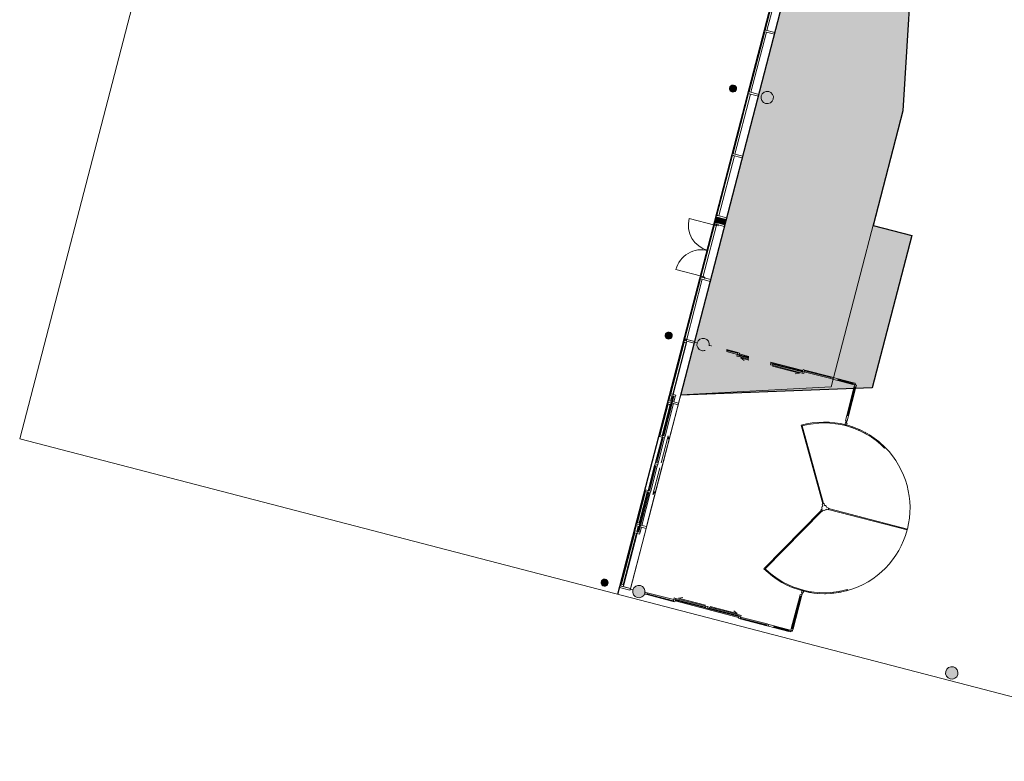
# Model space of a CAD drawing. Header units: millimetres. Extents: x 1487155 to 1697087, y 2364492 to 2519428.
# Tile 2 of 9: x 1625352 to 1653139, y 2464440 to 2485359. Entities that reach past the tile are written whole.
import ezdxf

# ---------------------------------------------------------------- set-up
doc = ezdxf.new("R2010")
doc.units = ezdxf.units.MM
doc.layers.add('271_Fast inventar', color=7, linetype='Continuous', lineweight=0, true_color=0x000000)
doc.layers.add('A200-14_kiosk', color=7, linetype='Continuous', lineweight=5, true_color=0xc7d6ef)
doc.layers.add('_grå hatch fotavtrykk', color=7, linetype='Continuous')
doc.layers.add('A862-N-RLin', color=1, linetype='Continuous')
for name, color, linetype, lineweight in [('A2', 6, 'Continuous', 5), ('A2-D', 1, 'Continuous', 5), ('A2-DOR', 1, 'Continuous', 5), ('A222', 6, 'Continuous', 5), ('A2312', 1, 'Continuous', 5), ('A254', 6, 'Continuous', 5), ('A852-TYNN', 7, 'Continuous', 5), ('A862', 4, 'Continuous', 15)]:
    doc.layers.add(name, color=color, linetype=linetype, lineweight=lineweight)

# ---------------------------------------------------------------- blocks, each defined once
blk = doc.blocks.new('System Panel - Glassfelt 10mm-2979525-zv001-h01-a-200-1-0001')
at = {"layer": 'A2312', "lineweight": 13}
for p, q in [((470, 5), (-470, 5)), ((-470, 5), (-470, -5)), ((470, -5), (470, 5)), ((-470, -5), (470, -5))]:
    blk.add_line(p, q, dxfattribs=at)
blk = doc.blocks.new('Rectangular Mullion - ENZV_50x50mm uten offset-2979526-zv001-h01-a-200-1-0001')
at = {"layer": 'A2312', "lineweight": 15}
for p, q in [((0, 25), (-50, 25)), ((-50, 25), (-50, -25)), ((0, -25), (0, 25)), ((-50, -25), (0, -25))]:
    blk.add_line(p, q, dxfattribs=at)
blk = doc.blocks.new('Rectangular Mullion - ENZV_50x50mm uten offset-2979528-zv001-h01-a-200-1-0001')
at = {"layer": 'A2312', "lineweight": 15}
for p, q in [((-50, 25), (0, 25)), ((-50, -25), (-50, 25)), ((0, 25), (0, -25)), ((0, -25), (-50, -25))]:
    blk.add_line(p, q, dxfattribs=at)
blk = doc.blocks.new('Systemveggdør Skyvedør Dobbel med Glassfelt _parametrisk offset_ - Aluminiumglassfelt Innendørs-2979529-zv001-h01-a-200-1-0001')
at = {"layer": 'A2-D'}
for p, q in [((-1800, -25), (-1800, 25)), ((-1800, 25), (-1750, 25)), ((-1750, 25), (-1750, -25)), ((-975, 25), (-1750, 25)), ((-975, 25), (-975, 75)), ((-975, 75), (-925, 75)), ((-925, 25), (-975, 25)), ((-975, -25), (-975, 25)), ((-975, 25), (-925, 25)), ((-925, 75), (-925, 25)), ((-50, 75), (-925, 75)), ((-925, 35), (-925, 45)), ((-925, 45), (-50, 45)), ((-50, 35), (-925, 35)), ((-925, 25), (-50, 25)), ((-925, 25), (-925, -25)), ((-50, 25), (-50, 75)), ((-50, 75), (0, 75)), ((-50, 45), (-50, 35)), ((0, 25), (-50, 25)), ((0, 75), (0, 25)), ((0, 25), (0, 75)), ((0, 75), (50, 75)), ((50, 25), (0, 25)), ((50, 75), (50, 25)), ((925, 75), (50, 75)), ((50, 35), (50, 45)), ((50, 45), (925, 45)), ((925, 35), (50, 35)), ((50, 25), (925, 25)), ((925, 25), (925, 75)), ((925, 75), (975, 75)), ((925, 45), (925, 35)), ((975, 25), (925, 25)), ((925, -25), (925, 25)), ((925, 25), (975, 25)), ((975, 75), (975, 25)), ((975, 25), (975, -25)), ((1750, 25), (975, 25)), ((1750, -25), (1750, 25)), ((1750, 25), (1800, 25)), ((1800, 25), (1800, -25)), ((-1750, -25), (-1800, -25)), ((-1750, -15), (-1750, -5)), ((-1750, -5), (-975, -5)), ((-975, -15), (-1750, -15)), ((-1750, -25), (-975, -25)), ((-975, -5), (-975, -15)), ((-925, -25), (-975, -25)), ((975, -25), (925, -25)), ((975, -15), (975, -5)), ((975, -5), (1750, -5)), ((1750, -15), (975, -15)), ((975, -25), (1750, -25)), ((1750, -5), (1750, -15)), ((1800, -25), (1750, -25))]:
    blk.add_line(p, q, dxfattribs=at)
at = {"layer": 'A2-DOR'}
for p, q in [((-854, 97), (-745, 148)), ((-71, 97), (-854, 97)), ((71, 97), (854, 97)), ((854, 97), (745, 148))]:
    blk.add_line(p, q, dxfattribs=at)
blk = doc.blocks.new('Rectangular Mullion - ENZV_50x50mm uten offset-2979530-zv001-h01-a-200-1-0001')
at = {"layer": 'A2312', "lineweight": 15}
for p, q in [((-50, 25), (0, 25)), ((-50, -25), (-50, 25)), ((0, 25), (0, -25)), ((0, -25), (-50, -25))]:
    blk.add_line(p, q, dxfattribs=at)
blk = doc.blocks.new('System Panel - Glassfelt 10mm-2979531-zv001-h01-a-200-1-0001')
at = {"layer": 'A2312', "lineweight": 13}
for p, q in [((222, 5), (-222, 5)), ((-222, 5), (-222, -5)), ((222, -5), (222, 5)), ((-222, -5), (222, -5))]:
    blk.add_line(p, q, dxfattribs=at)
blk = doc.blocks.new('Rectangular Mullion - ENZV_50x50mm uten offset-2979536-zv001-h01-a-200-1-0001')
at = {"layer": 'A2312'}
for p, q in [((1647053, 2468103), (1646624, 2468215)), ((1647065, 2468152), (1646636, 2468263))]:
    blk.add_line(p, q, dxfattribs=at)
blk = doc.blocks.new('Rectangular Mullion - ENZV_50x50mm uten offset-2979538-zv001-h01-a-200-1-0001')
at = {"layer": 'A2312'}
for p, q in [((1647363, 2469097), (1647126, 2468187)), ((1647411, 2469085), (1647175, 2468175))]:
    blk.add_line(p, q, dxfattribs=at)
blk = doc.blocks.new('System Panel - Glassfelt 10mm-2979539-zv001-h01-a-200-1-0001')
at = {"layer": 'A2312', "lineweight": 13}
for p, q in [((420, 5), (-420, 5)), ((-420, 5), (-420, -5)), ((420, -5), (420, 5)), ((-420, -5), (420, -5))]:
    blk.add_line(p, q, dxfattribs=at)
blk = doc.blocks.new('Rectangular Mullion - ENZV_50x50mm uten offset-2979540-zv001-h01-a-200-1-0001')
at = {"layer": 'A2312', "lineweight": 15}
for p, q in [((0, 25), (-50, 25)), ((-50, 25), (-50, -25)), ((0, -25), (0, 25)), ((-50, -25), (0, -25))]:
    blk.add_line(p, q, dxfattribs=at)
blk = doc.blocks.new('Rectangular Mullion - FAST FELT 150MM-2979542-zv001-h01-a-200-1-0001')
at = {"layer": 'A2312', "lineweight": 15}
for p, q in [((-150, 25), (0, 25)), ((-150, -25), (-150, 25)), ((0, 25), (0, -25)), ((0, -25), (-150, -25))]:
    blk.add_line(p, q, dxfattribs=at)
blk = doc.blocks.new('Systemveggdør Skyvedør Dobbel med Glassfelt _parametrisk offset_ - Aluminiumglassfelt Innendørs-2979543-zv001-h01-a-200-1-0001')
at = {"layer": 'A2-D'}
for p, q in [((-1750, 25), (-1800, 25)), ((-1800, 25), (-1800, 6)), ((-1750, 22), (-1750, 25)), ((-1750, 25), (-1741, 25)), ((-1311, 25), (-975, 25)), ((-975, 15), (-1308, 15)), ((-1305, 5), (-975, 5)), ((-925, 25), (-975, 25)), ((-975, 25), (-975, -25)), ((-975, 5), (-975, 15)), ((-925, -25), (-925, 25)), ((975, 25), (925, 25)), ((925, 25), (925, -25)), ((975, -25), (975, 25)), ((975, 25), (1750, 25)), ((1750, 15), (975, 15)), ((975, 15), (975, 5)), ((975, 5), (1750, 5)), ((1800, 25), (1750, 25)), ((1750, 25), (1750, -25)), ((1750, 5), (1750, 15)), ((1800, -25), (1800, 25)), ((-975, -25), (-1295, -25)), ((-925, -25), (-975, -25)), ((-975, -25), (-975, -75)), ((-975, -25), (-925, -25)), ((-975, -75), (-925, -75)), ((-925, -75), (-925, -25)), ((-925, -25), (-642, -25)), ((-639, -35), (-925, -35)), ((-925, -35), (-925, -45)), ((-925, -45), (-636, -45)), ((-626, -75), (-925, -75)), ((0, -25), (-12, -25)), ((0, -63), (0, -25)), ((50, -25), (0, -25)), ((0, -25), (0, -63)), ((4, -75), (50, -75)), ((50, -75), (50, -25)), ((50, -25), (925, -25)), ((925, -35), (50, -35)), ((50, -35), (50, -45)), ((50, -45), (925, -45)), ((925, -75), (50, -75)), ((975, -25), (925, -25)), ((925, -25), (925, -75)), ((925, -25), (975, -25)), ((925, -45), (925, -35)), ((925, -75), (975, -75)), ((975, -75), (975, -25)), ((1750, -25), (975, -25)), ((1750, -25), (1800, -25))]:
    blk.add_line(p, q, dxfattribs=at)
at = {"layer": 'A2-DOR'}
for p, q in [((-854, -97), (-745, -148)), ((-619, -97), (-854, -97)), ((71, -97), (854, -97)), ((854, -97), (745, -148))]:
    blk.add_line(p, q, dxfattribs=at)
blk = doc.blocks.new('Rectangular Mullion - ENZV_50x50mm uten offset-2979544-zv001-h01-a-200-1-0001')
at = {"layer": 'A2312', "lineweight": 15}
for p, q in [((-50, 25), (0, 25)), ((-50, -25), (-50, 25)), ((0, 25), (0, -20)), ((0, -25), (-50, -25))]:
    blk.add_line(p, q, dxfattribs=at)
blk = doc.blocks.new('System Panel - Glassfelt 10mm-2979545-zv001-h01-a-200-1-0001')
at = {"layer": 'A2312', "lineweight": 13}
for p, q in [((222, 5), (-222, 5)), ((-222, 5), (-222, -5)), ((222, -5), (222, 5)), ((-222, -5), (222, -5))]:
    blk.add_line(p, q, dxfattribs=at)
blk = doc.blocks.new('Rectangular Mullion - ENZV_50x50mm uten offset-2979554-zv001-h01-a-200-1-0001')
at = {"layer": 'A2312'}
for p, q in [((1648864, 2475071), (1648435, 2475183)), ((1648876, 2475120), (1648447, 2475231))]:
    blk.add_line(p, q, dxfattribs=at)
blk = doc.blocks.new('Rectangular Mullion - ENZV_50x50mm uten offset-2979556-zv001-h01-a-200-1-0001')
at = {"layer": 'A2312'}
for p, q in [((1648688, 2474197), (1648900, 2475010)), ((1648737, 2474185), (1648948, 2474998))]:
    blk.add_line(p, q, dxfattribs=at)
blk = doc.blocks.new('karusseldør Bund7 - karusseldør Bund-3024296-zv001-h01-a-200-1-0001')
at = {"layer": 'A2'}
for p, q in [((-154995, 371395), (-155007, 371417)), ((-152622, 371409), (-153772, 369417)), ((-153750, 369405), (-152600, 371397)), ((-152600, 371397), (-152622, 371409)), ((-156001, 370572), (-156006, 370563)), ((-156006, 370563), (-155962, 370538)), ((-155957, 370547), (-156001, 370572)), ((-155962, 370538), (-155972, 370521)), ((-155972, 370521), (-155916, 370488)), ((-155947, 370564), (-155957, 370547)), ((-155891, 370531), (-155947, 370564)), ((-155916, 370488), (-155891, 370531)), ((-156241, 369295), (-153941, 369295)), ((-153941, 369320), (-156216, 369320)), ((-153886, 369332), (-153941, 369332)), ((-153941, 369332), (-153941, 369282)), ((-153941, 369295), (-153941, 369320)), ((-153782, 369424), (-153810, 369376)), ((-153739, 369399), (-153782, 369424)), ((-153772, 369417), (-153750, 369405)), ((-153766, 369351), (-153739, 369399)), ((-151401, 369320), (-151426, 369320)), ((-153941, 369282), (-153886, 369282)), ((-153810, 369238), (-153782, 369191)), ((-153782, 369191), (-153739, 369216)), ((-153750, 369210), (-153772, 369197)), ((-153772, 369197), (-152622, 367205)), ((-153739, 369216), (-153766, 369263)), ((-152612, 367239), (-153750, 369210)), ((-151726, 368126), (-151751, 368083)), ((-151751, 368083), (-151694, 368051)), ((-151669, 368094), (-151726, 368126)), ((-151694, 368051), (-151684, 368068)), ((-151684, 368068), (-151641, 368043)), ((-151679, 368077), (-151669, 368094)), ((-151636, 368052), (-151679, 368077)), ((-151641, 368043), (-151636, 368052))]:
    blk.add_line(p, q, dxfattribs=at)
for radius, start, end in [(2395, 119.3554, 179.7003), (2420, 119.3554, 149.9993), (2420, 149.9993, 180.2953), (70, 80.9241, 159.0745), (70, 320.9241, 39.0745), (2420, 299.7034, 0.2984), (2395, 300.2984, 0.2984), (70, 200.9241, 279.0745)]:
    blk.add_arc((-153821, 369307), radius, start, end, dxfattribs=at)
blk = doc.blocks.new('Rectangular Mullion - FAST FELT 150MM-2980154-zv001-h01-a-200-1-0001')
at = {"layer": 'A2312', "lineweight": 15}
for p, q in [((0, 25), (-150, 25)), ((-150, 25), (-150, -25)), ((-150, -25), (0, -25))]:
    blk.add_line(p, q, dxfattribs=at)
blk = doc.blocks.new('Rectangular Mullion - FAST FELT 150MM-2980155-zv001-h01-a-200-1-0001')
at = {"layer": 'A2312', "lineweight": 15}
for p, q in [((0, 25), (-150, 25)), ((-150, 25), (-150, -25)), ((-150, -25), (0, -25))]:
    blk.add_line(p, q, dxfattribs=at)
blk = doc.blocks.new('Søyle Betong Sirkulær - 200-3053098-zv001-h01-a-200-1-0001')
at = {"layer": 'A222'}
blk.add_hatch(color=256, dxfattribs=at).paths.add_polyline_path([(94, -34), (100, 0), (94, 34), (77, 64), (50, 87), (17, 98), (-17, 98), (-50, 87), (-77, 64), (-94, 34), (-100, 0), (-94, -34), (-77, -64), (-50, -87), (-17, -98), (17, -98), (50, -87), (77, -64)])
at = {"layer": 'A222', "lineweight": 18}
for start, end in [(360, 180), (180, 360)]:
    blk.add_arc((0, 0), 100, start, end, dxfattribs=at)
blk = doc.blocks.new('Systemveggdør Skyvedør Dobbel med Glassfelt _parametrisk offset_ - Aluminiumglassfelt-2980551-zv001-h01-a-200-1-0001')
at = {"layer": 'A2-D'}
for p, q in [((-825, -58), (-825, 17)), ((-825, 17), (-775, 17)), ((-775, 17), (-775, -58)), ((-50, 17), (-775, 17)), ((-50, -58), (-50, 17)), ((-50, 17), (0, 17)), ((0, 17), (0, -58)), ((0, -58), (0, 17)), ((0, 17), (50, 17)), ((50, 17), (50, -58)), ((775, 17), (50, 17)), ((775, -58), (775, 17)), ((775, 17), (825, 17)), ((825, 17), (825, -58)), ((-1775, -133), (-1775, -58)), ((-1775, -58), (-1725, -58)), ((-1725, -133), (-1775, -133)), ((-1725, -58), (-1725, -133)), ((-825, -58), (-1725, -58)), ((-1725, -123), (-1725, -71)), ((-1725, -71), (-825, -71)), ((-825, -123), (-1725, -123)), ((-1725, -133), (-825, -133)), ((-775, -58), (-825, -58)), ((-825, -133), (-825, -58)), ((-825, -58), (-775, -58)), ((-825, -71), (-825, -123)), ((-775, -133), (-825, -133)), ((-775, -46), (-775, -21)), ((-775, -21), (-50, -21)), ((-50, -46), (-775, -46)), ((-775, -58), (-50, -58)), ((-775, -58), (-775, -133)), ((-50, -21), (-50, -46)), ((0, -58), (-50, -58)), ((50, -58), (0, -58)), ((50, -46), (50, -21)), ((50, -21), (775, -21)), ((775, -46), (50, -46)), ((50, -58), (775, -58)), ((775, -21), (775, -46)), ((825, -58), (775, -58)), ((775, -133), (775, -58)), ((775, -58), (825, -58)), ((825, -133), (775, -133)), ((825, -58), (825, -133)), ((1725, -58), (825, -58)), ((825, -123), (825, -71)), ((825, -71), (1725, -71)), ((1725, -123), (825, -123)), ((825, -133), (1725, -133)), ((1725, -133), (1725, -58)), ((1725, -58), (1775, -58)), ((1725, -71), (1725, -123)), ((1775, -133), (1725, -133)), ((1775, -58), (1775, -133))]:
    blk.add_line(p, q, dxfattribs=at)
at = {"layer": 'A2-DOR'}
for p, q in [((-854, 97), (-745, 148)), ((-71, 97), (-854, 97)), ((71, 97), (854, 97)), ((854, 97), (745, 148))]:
    blk.add_line(p, q, dxfattribs=at)
blk = doc.blocks.new('System Panel - Glassfelt 52mm_103mm ut-2980552-zv001-h01-a-200-1-0001')
at = {"layer": 'A2312', "lineweight": 13}
for p, q in [((-724, -80), (-874, -80)), ((-874, -80), (-874, -132)), ((-874, -132), (-724, -132)), ((-674, -132), (826, -132)), ((876, -132), (876, -80))]:
    blk.add_line(p, q, dxfattribs=at)
blk = doc.blocks.new('System Panel - Glassfelt 52mm_103mm ut-2980553-zv001-h01-a-200-1-0001')
at = {"layer": 'A2312', "lineweight": 13}
for p, q in [((-862, -80), (-888, -80)), ((-888, -80), (-888, -132)), ((-888, -132), (-862, -132)), ((-812, -132), (688, -132)), ((888, -80), (738, -80)), ((738, -132), (888, -132)), ((888, -132), (888, -80))]:
    blk.add_line(p, q, dxfattribs=at)
blk = doc.blocks.new('Rectangular Mullion - ENZV_304x50mm-V82-zv001-h01-a-200-1-0001')
at = {"layer": 'A2312', "lineweight": 15}
for p, q in [((-25, 152), (25, 152)), ((-25, 46), (-25, 152)), ((-25, -152), (-25, 21)), ((25, 152), (25, 133)), ((25, 58), (25, 46)), ((25, 21), (25, -152)), ((25, -152), (-25, -152))]:
    blk.add_line(p, q, dxfattribs=at)
blk = doc.blocks.new('Rectangular Mullion - ENZV_304x50mm-V83-zv001-h01-a-200-1-0001')
at = {"layer": 'A2312', "lineweight": 15}
for p, q in [((-25, 152), (25, 152)), ((-25, 133), (-25, 152)), ((-25, 46), (-25, 58)), ((-25, -152), (-25, 21)), ((25, 152), (25, 46)), ((25, 21), (25, -152)), ((25, -152), (-25, -152))]:
    blk.add_line(p, q, dxfattribs=at)
blk = doc.blocks.new('Rectangular Mullion - ENZV_304x50mm-V61-zv001-h01-a-200-1-0001')
at = {"layer": 'A2312', "lineweight": 15}
for p, q in [((-25, 152), (25, 152)), ((-25, -152), (-25, 152)), ((25, 152), (25, -152)), ((25, -152), (-25, -152))]:
    blk.add_line(p, q, dxfattribs=at)
blk = doc.blocks.new('Rectangular Mullion - ENZV_304x50mm-2980556-zv001-h01-a-200-1-0001')
at = {"layer": 'A2312'}
for p, q in [((1642291, 2469392), (1642731, 2471086)), ((1642585, 2469316), (1643025, 2471010))]:
    blk.add_line(p, q, dxfattribs=at)
blk = doc.blocks.new('Rectangular Mullion - ENZV_304x50mm-2980566-zv001-h01-a-200-1-0001')
at = {"layer": 'A2312'}
for p, q in [((1642744, 2471134), (1643190, 2472852)), ((1643038, 2471058), (1643484, 2472776))]:
    blk.add_line(p, q, dxfattribs=at)
blk = doc.blocks.new('Rectangular Mullion - ENZV_304x50mm-2980567-zv001-h01-a-200-1-0001')
at = {"layer": 'A2312'}
for p, q in [((1643190, 2472852), (1643636, 2474570)), ((1643484, 2472776), (1643931, 2474494))]:
    blk.add_line(p, q, dxfattribs=at)
blk = doc.blocks.new('Rectangular Mullion - ENZV_304x50mm-2980569-zv001-h01-a-200-1-0001')
at = {"layer": 'A2312'}
for p, q in [((1643649, 2474618), (1644089, 2476312)), ((1643943, 2474542), (1644383, 2476236))]:
    blk.add_line(p, q, dxfattribs=at)
blk = doc.blocks.new('Systemveggdør Skyvedør Dobbel med Glassfelt _parametrisk offset_ - YDGS03-2980570-zv001-h01-a-200-1-0001')
at = {"layer": 'A2-D'}
for p, q in [((-2025, -58), (-2025, 17)), ((-2025, 17), (-1975, 17)), ((-1975, 17), (-1975, -58)), ((-1825, 17), (-1975, 17)), ((-825, 17), (-1775, 17)), ((1775, 17), (825, 17)), ((1975, 17), (1825, 17)), ((1975, -58), (1975, 17)), ((1975, 17), (2025, 17)), ((2025, 17), (2025, -58)), ((-3575, -133), (-3575, -58)), ((-3575, -58), (-3525, -58)), ((-3525, -133), (-3575, -133)), ((-3525, -58), (-3525, -133)), ((-2025, -58), (-3525, -58)), ((-3525, -123), (-3525, -71)), ((-3525, -71), (-2025, -71)), ((-2025, -123), (-3525, -123)), ((-3525, -133), (-2025, -133)), ((-1975, -58), (-2025, -58)), ((-2025, -133), (-2025, -58)), ((-2025, -58), (-1975, -58)), ((-2025, -71), (-2025, -123)), ((-1975, -133), (-2025, -133)), ((-1975, -46), (-1975, -21)), ((-1975, -21), (-825, -21)), ((-825, -46), (-1975, -46)), ((-1975, -58), (-1825, -58)), ((-1975, -58), (-1975, -133)), ((825, -21), (1975, -21)), ((1975, -46), (825, -46)), ((1825, -58), (1975, -58)), ((1975, -21), (1975, -46)), ((2025, -58), (1975, -58)), ((1975, -133), (1975, -58)), ((1975, -58), (2025, -58)), ((2025, -133), (1975, -133)), ((2025, -58), (2025, -133)), ((3525, -58), (2025, -58)), ((2025, -123), (2025, -71)), ((2025, -71), (3525, -71)), ((3525, -123), (2025, -123)), ((2025, -133), (3525, -133)), ((3525, -133), (3525, -58)), ((3525, -58), (3575, -58)), ((3525, -71), (3525, -123)), ((3575, -133), (3525, -133)), ((3575, -58), (3575, -133))]:
    blk.add_line(p, q, dxfattribs=at)
at = {"layer": 'A2-DOR'}
for p, q in [((-854, 97), (-745, 148)), ((-71, 97), (-854, 97)), ((71, 97), (854, 97)), ((854, 97), (745, 148))]:
    blk.add_line(p, q, dxfattribs=at)
blk = doc.blocks.new('Rectangular Mullion - ENZV_304x50mm-2980571-zv001-h01-a-200-1-0001')
at = {"layer": 'A2312', "lineweight": 15}
for p, q in [((-25, 152), (25, 152)), ((-25, -152), (-25, 152)), ((25, 152), (25, 133)), ((25, 58), (25, -152)), ((25, -152), (-25, -152))]:
    blk.add_line(p, q, dxfattribs=at)
blk = doc.blocks.new('Rectangular Mullion - ENZV_304x50mm-2980583-zv001-h01-a-200-1-0001')
at = {"layer": 'A2312', "lineweight": 15}
for p, q in [((-50, 152), (0, 152)), ((-50, 133), (-50, 152)), ((-50, -152), (-50, 58)), ((0, 152), (0, -152)), ((0, -152), (-50, -152))]:
    blk.add_line(p, q, dxfattribs=at)
blk = doc.blocks.new('System Panel - Glassfelt 52mm_103mm ut-2981087-zv001-h01-a-200-1-0001')
at = {"layer": 'A2312', "lineweight": 13}
for p, q in [((875, 132), (-875, 132)), ((-875, 132), (-875, 80)), ((-875, 80), (875, 80)), ((875, 80), (875, 132))]:
    blk.add_line(p, q, dxfattribs=at)
blk = doc.blocks.new('Rectangular Mullion - ENZV_304x50mm-2981089-zv001-h01-a-200-1-0001')
at = {"layer": 'A2312', "lineweight": 15}
for p, q in [((-25, 152), (25, 152)), ((-25, -152), (-25, 152)), ((25, 152), (25, -152)), ((25, -152), (-25, -152))]:
    blk.add_line(p, q, dxfattribs=at)
blk = doc.blocks.new('Rectangular Mullion - ENZV_304x50mm-2981090-zv001-h01-a-200-1-0001')
at = {"layer": 'A2312', "lineweight": 15}
for p, q in [((-50, 152), (0, 152)), ((-50, -152), (-50, 152)), ((0, 152), (0, -152)), ((0, -152), (-50, -152))]:
    blk.add_line(p, q, dxfattribs=at)
blk = doc.blocks.new('Rectangular Mullion - ENZV_304x50mm-2981092-zv001-h01-a-200-1-0001')
at = {"layer": 'A2312'}
for p, q in [((1644543, 2478054), (1644103, 2476360)), ((1644837, 2477978), (1644397, 2476284))]:
    blk.add_line(p, q, dxfattribs=at)
blk = doc.blocks.new('System Panel - Glassfelt 52mm_103mm ut-2981093-zv001-h01-a-200-1-0001')
at = {"layer": 'A2312', "lineweight": 13}
for p, q in [((875, 132), (-875, 132)), ((-875, 132), (-875, 80)), ((-875, 80), (875, 80)), ((875, 80), (875, 132))]:
    blk.add_line(p, q, dxfattribs=at)
blk = doc.blocks.new('Rectangular Mullion - ENZV_304x50mm-2981095-zv001-h01-a-200-1-0001')
at = {"layer": 'A2312'}
for p, q in [((1644996, 2479796), (1644555, 2478103)), ((1645240, 2479526), (1644850, 2478026))]:
    blk.add_line(p, q, dxfattribs=at)
blk = doc.blocks.new('Rectangular Mullion - ENZV_304x50mm-2981096-zv001-h01-a-200-1-0001')
at = {"layer": 'A2312', "lineweight": 15}
for p, q in [((0, 152), (-50, 152)), ((-50, 152), (-50, -152)), ((0, -59), (0, 152)), ((-50, -152), (0, -152)), ((0, -152), (0, -134))]:
    blk.add_line(p, q, dxfattribs=at)
blk = doc.blocks.new('Rectangular Mullion - ENZV_304x50mm-2981098-zv001-h01-a-200-1-0001')
at = {"layer": 'A2312', "lineweight": 15}
for p, q in [((-25, 152), (25, 152)), ((-25, -152), (-25, 152)), ((25, 152), (25, -152)), ((25, -152), (-25, -152))]:
    blk.add_line(p, q, dxfattribs=at)
blk = doc.blocks.new('Rectangular Mullion - ENZV_304x50mm-2981099-zv001-h01-a-200-1-0001')
at = {"layer": 'A2312', "lineweight": 15}
for p, q in [((-25, 152), (25, 152)), ((-25, -152), (-25, 152)), ((25, 152), (25, -152)), ((25, -152), (-25, -152))]:
    blk.add_line(p, q, dxfattribs=at)
blk = doc.blocks.new('System Panel - ENZV_Alu innfill 285mm_offset -11-2981104-zv001-h01-a-200-1-0001')
at = {"layer": 'A2312'}
blk.add_hatch(color=256, dxfattribs=at).paths.add_polyline_path([(-75, -153), (75, -153), (75, 131), (-75, 131)])
at = {"layer": 'A2312', "lineweight": 13}
for p, q in [((75, 131), (-75, 131)), ((-75, 131), (-75, -153)), ((75, -153), (75, 131)), ((-75, -153), (75, -153))]:
    blk.add_line(p, q, dxfattribs=at)
blk = doc.blocks.new('Rectangular Mullion - ENZV_304x50mm-2981107-zv001-h01-a-200-1-0001')
at = {"layer": 'A2312', "lineweight": 15}
for p, q in [((-25, 152), (25, 152)), ((-25, -152), (-25, 152)), ((25, 152), (25, -152)), ((25, -152), (-25, -152))]:
    blk.add_line(p, q, dxfattribs=at)
blk = doc.blocks.new('Rectangular Mullion - ENZV_304x50mm-2981108-zv001-h01-a-200-1-0001')
at = {"layer": 'A2312'}
for p, q in [((1644945, 2479603), (1644555, 2478103)), ((1645240, 2479526), (1644850, 2478026))]:
    blk.add_line(p, q, dxfattribs=at)
blk = doc.blocks.new('Tofløyet Glassfelt - YDG13_15_5x21M-2980078-zv001-h01-a-200-1-0001')
at = {"layer": 'A2-D'}
for p, q in [((-745, -5), (-745, 740)), ((745, -5), (745, 740)), ((-785, -5), (-745, -5)), ((-745, -105), (-785, -105)), ((-745, -5), (-745, -45)), ((-745, -5), (-745, -105)), ((745, -5), (745, -45)), ((745, -5), (745, -105)), ((785, -5), (745, -5)), ((745, -105), (785, -105))]:
    blk.add_line(p, q, dxfattribs=at)
for centre, start, end in [((-745, -5), 0, 90), ((745, -5), 90, 180)]:
    blk.add_arc(centre, 745, start, end, dxfattribs=at)
blk = doc.blocks.new('Søyle Betong Sirkulær - 350-3053112-zv001-h01-a-200-1-0001')
at = {"layer": 'A222'}
blk.add_hatch(color=256, dxfattribs=at).paths.add_polyline_path([(169, 45), (152, 87), (124, 124), (87, 152), (45, 169), (0, 175), (-45, 169), (-88, 152), (-124, 124), (-152, 87), (-169, 45), (-175, 0), (-169, -45), (-152, -88), (-124, -124), (-88, -152), (-45, -169), (0, -175), (45, -169), (87, -152), (124, -124), (152, -88), (169, -45), (175, 0)])
at = {"layer": 'A222', "lineweight": 18}
for start, end in [(0, 180), (180, 360)]:
    blk.add_arc((0, 0), 175, start, end, dxfattribs=at)
blk = doc.blocks.new('Søyle Betong Sirkulær - 350-V129-zv001-h01-a-200-1-0001')
at = {"layer": 'A222'}
blk.add_hatch(color=256, dxfattribs=at).paths.add_polyline_path([(169, 45), (152, 87), (144, 97), (33, 61), (-3, 175), (-45, 169), (-88, 152), (-124, 124), (-152, 87), (-169, 45), (-175, 0), (-169, -45), (-152, -88), (-124, -124), (-88, -152), (-45, -169), (0, -175), (45, -169), (87, -152), (124, -124), (152, -88), (169, -45), (175, 0)])
at = {"layer": 'A222', "lineweight": 18}
for start, end in [(91.0826, 180), (0, 33.9715), (180, 360)]:
    blk.add_arc((0, 0), 175, start, end, dxfattribs=at)
blk = doc.blocks.new('System Panel - Glassfelt 52mm_103mm ut-2979444-zv001-h01-a-200-1-0001')
at = {"layer": 'A2312', "lineweight": 13}
for p, q in [((875, -80), (-875, -80)), ((-875, -80), (-875, -132)), ((-875, -132), (875, -132)), ((875, -132), (875, -80))]:
    blk.add_line(p, q, dxfattribs=at)
blk = doc.blocks.new('System Panel - Glassfelt 52mm_103mm ut-4094265-zv001-h01-a-200-1-0001')
at = {"layer": 'A2312', "lineweight": 13}
for p, q in [((875, -80), (-875, -80)), ((-875, -80), (-875, -132)), ((-875, -132), (875, -132)), ((875, -132), (875, -80))]:
    blk.add_line(p, q, dxfattribs=at)
blk = doc.blocks.new('Rectangular Mullion - ENZV_304x50mm-2979446-zv001-h01-a-200-1-0001')
at = {"layer": 'A2312', "lineweight": 15}
for p, q in [((-25, 152), (25, 152)), ((-25, -152), (-25, 152)), ((25, 152), (25, -152)), ((25, -152), (-25, -152))]:
    blk.add_line(p, q, dxfattribs=at)
blk = doc.blocks.new('Rectangular Mullion - ENZV_304x50mm-2979523-zv001-h01-a-200-1-0001')
at = {"layer": 'A2312'}
for p, q in [((1645007, 2479845), (1645447, 2481539)), ((1645301, 2479769), (1645741, 2481462)), ((1645008, 2479845), (1645007, 2479845))]:
    blk.add_line(p, q, dxfattribs=at)
blk = doc.blocks.new('Rectangular Mullion - ENZV_304x50mm-2979524-zv001-h01-a-200-1-0001')
at = {"layer": 'A2312'}
for p, q in [((1630510, 2438934), (1631738, 2440181)), ((1630727, 2438721), (1631955, 2439968))]:
    blk.add_line(p, q, dxfattribs=at)

msp = doc.modelspace()

# ---------------------------------------------------------------- hatches: boundary and pattern name
at = {"layer": 'A200-14_kiosk'}
h = msp.add_hatch(color=256, dxfattribs=at)
edge = h.paths.add_edge_path()
edge.add_line((1653100, 2501763), (1650937, 2493441))
edge.add_line((1650937, 2493441), (1650275, 2482787))
edge.add_line((1650275, 2482787), (1649435, 2479555))
edge.add_line((1649435, 2479555), (1650526, 2479271))
edge.add_line((1650526, 2479271), (1649409, 2474971))
edge.add_line((1649409, 2474971), (1644007, 2474772))
edge.add_line((1644007, 2474772), (1651154, 2502269))
edge.add_line((1651154, 2502269), (1651261, 2502241))
edge.add_arc((1651421, 2502307), 173, 202.2743, 308.5867)
edge.add_line((1651529, 2502172), (1653100, 2501763))

# ---------------------------------------------------------------- linework, layer by layer
at = {"layer": '271_Fast inventar'}
for p, q in [((1645306, 2479769), (1650728, 2500625)), ((1644853, 2478027), (1645243, 2479527))]:
    msp.add_line(p, q, dxfattribs=at)
at = {"layer": '271_Fast inventar', "flags": 128}
msp.add_lwpolyline([(1651157, 2502274), (1653104, 2501768), (1650940, 2493446), (1650277, 2482792), (1648253, 2475005), (1644008, 2474778), (1644840, 2477978)], dxfattribs=at)
at = {"layer": '_grå hatch fotavtrykk'}
msp.add_lwpolyline([(1642232, 2469151), (1650873, 2502389), (1646841, 2516943)], dxfattribs=at)
at = {"layer": 'A254'}
for p, q in [((1650275, 2498883), (1645306, 2479769)), ((1644387, 2476236), (1642576, 2469268))]:
    msp.add_line(p, q, dxfattribs=at)
at = {"layer": 'A852-TYNN'}
msp.add_lwpolyline([(1637282, 2519428), (1625352, 2473540), (1660353, 2464440), (1672283, 2510328)], close=True, dxfattribs=at)
msp.add_lwpolyline([(1653100, 2501763), (1650937, 2493441), (1650275, 2482787), (1649435, 2479555), (1650526, 2479271), (1649409, 2474971), (1644007, 2474772), (1651154, 2502269), (1651261, 2502241, 0.500285), (1651529, 2502172)], format="xyb", close=True, dxfattribs=at)
at = {"layer": 'A862'}
for p, q in [((1644394, 2476260), (1644468, 2476241)), ((1645662, 2475931), (1645928, 2475862)), ((1646538, 2475703), (1647453, 2475465)), ((1648922, 2475083), (1648943, 2475078)), ((1648943, 2475078), (1648936, 2475054)), ((1648675, 2474047), (1648658, 2473984)), ((1642657, 2469273), (1642582, 2469292)), ((1643004, 2469183), (1642995, 2469185)), ((1647425, 2469149), (1647422, 2469134)), ((1645641, 2468497), (1643850, 2468963)), ((1647134, 2468109), (1647110, 2468115)), ((1647160, 2468128), (1647154, 2468103))]:
    msp.add_line(p, q, dxfattribs=at)
for start, end in [(70.1355, 71.234), (65.1851, 66.6572), (60.583, 61.8239), (55.2412, 56.0779), (50.0616, 51.5274), (45.423, 46.7982), (345.6675, 44.7824), (285.7239, 345.1292), (256.0171, 256.2406), (259.4173, 260.8931), (265.1916, 265.4905), (270.0743, 271.5067), (274.7102, 276.3564), (279.473, 281.018), (284.898, 285.6188)]:
    msp.add_arc((1648059, 2471588), 2420, start, end, dxfattribs=at)
at = {"layer": 'A862-N-RLin'}
msp.add_lwpolyline([(1653100, 2501763), (1650937, 2493441), (1650275, 2482787), (1649435, 2479555), (1650526, 2479271), (1649408, 2474971), (1644007, 2474772), (1651153, 2502269), (1651261, 2502241, 0.496929), (1651530, 2502171)], format="xyb", close=True, dxfattribs=at)

# ---------------------------------------------------------------- block references
at = {"layer": 'A2', "rotation": 285.4264647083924}
msp.add_blockref('karusseldør Bund7 - karusseldør Bund-3024296-zv001-h01-a-200-1-0001', (1332974, 2225073), dxfattribs=at)
at = {"layer": 'A2-DOR'}
for name, p, rotation in [('Tofløyet Glassfelt - YDG13_15_5x21M-2980078-zv001-h01-a-200-1-0001', (1644775, 2478848), 75.42370245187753), ('Systemveggdør Skyvedør Dobbel med Glassfelt _parametrisk offset_ - YDGS03-2980570-zv001-h01-a-200-1-0001', (1643340, 2472815), 255.426465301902), ('Systemveggdør Skyvedør Dobbel med Glassfelt _parametrisk offset_ - Aluminiumglassfelt Innendørs-2979543-zv001-h01-a-200-1-0001', (1646557, 2475698), 345.4264653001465), ('Systemveggdør Skyvedør Dobbel med Glassfelt _parametrisk offset_ - Aluminiumglassfelt-2980551-zv001-h01-a-200-1-0001', (1643340, 2472815), 255.426465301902), ('Systemveggdør Skyvedør Dobbel med Glassfelt _parametrisk offset_ - Aluminiumglassfelt Innendørs-2979529-zv001-h01-a-200-1-0001', (1644746, 2468730), 345.4264653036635)]:
    msp.add_blockref(name, p, dxfattribs=dict(at, rotation=rotation))
at = {"layer": 'A222'}
for name, p, rotation in [('Søyle Betong Sirkulær - 200-3053098-zv001-h01-a-200-1-0001', (1645480, 2483417), 285.4264647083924), ('Søyle Betong Sirkulær - 350-3053112-zv001-h01-a-200-1-0001', (1646448, 2483165), 255.42822185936), ('Søyle Betong Sirkulær - 200-3053098-zv001-h01-a-200-1-0001', (1643668, 2476449), 285.4264647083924), ('Søyle Betong Sirkulær - 350-V129-zv001-h01-a-200-1-0001', (1644637, 2476197), 255.42822185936), ('Søyle Betong Sirkulær - 200-3053098-zv001-h01-a-200-1-0001', (1641857, 2469481), 285.4264647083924), ('Søyle Betong Sirkulær - 350-3053112-zv001-h01-a-200-1-0001', (1642825, 2469228), 255.42822185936), ('Søyle Betong Sirkulær - 350-3053112-zv001-h01-a-200-1-0001', (1651657, 2466933), 255.42822185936)]:
    msp.add_blockref(name, p, dxfattribs=dict(at, rotation=rotation))
at = {"layer": 'A2312'}
for name, p, rotation in [('Rectangular Mullion - ENZV_304x50mm-2979524-zv001-h01-a-200-1-0001', (1453360, -442335), 29.99191564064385), ('System Panel - Glassfelt 52mm_103mm ut-2979444-zv001-h01-a-200-1-0001', (1646737, 2485880), 255.4237958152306), ('Rectangular Mullion - ENZV_304x50mm-2979524-zv001-h01-a-200-1-0001', (1452907, -444077), 29.9919156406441), ('System Panel - Glassfelt 52mm_103mm ut-2979444-zv001-h01-a-200-1-0001', (1646284, 2484138), 255.4237958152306), ('Rectangular Mullion - ENZV_304x50mm-2979524-zv001-h01-a-200-1-0001', (1452454, -445820), 29.99191564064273), ('System Panel - Glassfelt 52mm_103mm ut-2979444-zv001-h01-a-200-1-0001', (1645831, 2482396), 255.4237958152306), ('Rectangular Mullion - ENZV_304x50mm-2979523-zv001-h01-a-200-1-0001', (-231, 156), 359.9945845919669), ('System Panel - Glassfelt 52mm_103mm ut-4094265-zv001-h01-a-200-1-0001', (1645378, 2480654), 255.4237958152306), ('Rectangular Mullion - ENZV_304x50mm-2981095-zv001-h01-a-200-1-0001', (-231, 156), 359.9945845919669), ('System Panel - Glassfelt 52mm_103mm ut-2981093-zv001-h01-a-200-1-0001', (1644926, 2478912), 75.42379581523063), ('System Panel - ENZV_Alu innfill 285mm_offset -11-2981104-zv001-h01-a-200-1-0001', (1645128, 2479686), 75.42370245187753), ('Rectangular Mullion - ENZV_304x50mm-2981108-zv001-h01-a-200-1-0001', (-231, 156), 359.9945845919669), ('Rectangular Mullion - ENZV_304x50mm-2981092-zv001-h01-a-200-1-0001', (-231, 156), 359.9945845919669), ('System Panel - Glassfelt 52mm_103mm ut-2981087-zv001-h01-a-200-1-0001', (1644473, 2477170), 75.42646530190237), ('Rectangular Mullion - ENZV_304x50mm-2980569-zv001-h01-a-200-1-0001', (-231, 156), 359.9945845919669), ('System Panel - Glassfelt 52mm_103mm ut-2980553-zv001-h01-a-200-1-0001', (1644023, 2475440), 255.426465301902), ('Rectangular Mullion - ENZV_304x50mm-2981096-zv001-h01-a-200-1-0001', (1644241, 2476274), 255.4264653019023), ('Rectangular Mullion - FAST FELT 150MM-2980155-zv001-h01-a-200-1-0001', (1648299, 2475245), 165.4264653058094), ('Rectangular Mullion - ENZV_50x50mm uten offset-2979554-zv001-h01-a-200-1-0001', (-231, 156), 359.9945845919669), ('System Panel - Glassfelt 10mm-2979545-zv001-h01-a-200-1-0001', (1648659, 2475151), 345.4264653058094), ('Rectangular Mullion - ENZV_50x50mm uten offset-2979556-zv001-h01-a-200-1-0001', (-231, 156), 359.9945845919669), ('System Panel - Glassfelt 10mm-2979539-zv001-h01-a-200-1-0001', (1648821, 2474598), 255.4264653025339), ('Rectangular Mullion - ENZV_50x50mm uten offset-2979540-zv001-h01-a-200-1-0001', (1648940, 2475053), 75.42646530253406), ('Rectangular Mullion - ENZV_304x50mm-2980567-zv001-h01-a-200-1-0001', (-231, 156), 359.9945845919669), ('Rectangular Mullion - ENZV_304x50mm-2980566-zv001-h01-a-200-1-0001', (-231, 156), 359.9945845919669), ('Rectangular Mullion - ENZV_304x50mm-2980556-zv001-h01-a-200-1-0001', (-231, 156), 359.9945845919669), ('System Panel - Glassfelt 52mm_103mm ut-2980552-zv001-h01-a-200-1-0001', (1642661, 2470202), 255.426465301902), ('Rectangular Mullion - ENZV_50x50mm uten offset-2979538-zv001-h01-a-200-1-0001', (-231, 156), 359.9945845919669), ('System Panel - Glassfelt 10mm-2979525-zv001-h01-a-200-1-0001', (1647271, 2468636), 75.4264653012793), ('Rectangular Mullion - FAST FELT 150MM-2980154-zv001-h01-a-200-1-0001', (1646488, 2468277), 165.4264653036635), ('Rectangular Mullion - ENZV_50x50mm uten offset-2979536-zv001-h01-a-200-1-0001', (-231, 156), 359.9945845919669), ('System Panel - Glassfelt 10mm-2979531-zv001-h01-a-200-1-0001', (1646847, 2468183), 345.4264653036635), ('Rectangular Mullion - ENZV_50x50mm uten offset-2979526-zv001-h01-a-200-1-0001', (1647141, 2468133), 255.4264653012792)]:
    msp.add_blockref(name, p, dxfattribs=dict(at, rotation=rotation))
at = {"layer": 'A2312', "extrusion": (0, 0, -1)}
for name, p, rotation in [('Rectangular Mullion - ENZV_304x50mm-2979446-zv001-h01-a-200-1-0001', (-1646510, 2485009), 284.5762041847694), ('Rectangular Mullion - ENZV_304x50mm-2979446-zv001-h01-a-200-1-0001', (-1646057, 2483267), 284.5762041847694), ('Rectangular Mullion - ENZV_304x50mm-2979446-zv001-h01-a-200-1-0001', (-1645604, 2481525), 284.5762041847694), ('Rectangular Mullion - ENZV_304x50mm-2981089-zv001-h01-a-200-1-0001', (-1645153, 2479783), 104.5762041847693), ('Rectangular Mullion - ENZV_304x50mm-2981090-zv001-h01-a-200-1-0001', (-1645159, 2479807), 104.5762041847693), ('Rectangular Mullion - ENZV_304x50mm-2981098-zv001-h01-a-200-1-0001', (-1645153, 2479783), 104.5762975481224), ('Rectangular Mullion - ENZV_304x50mm-2981107-zv001-h01-a-200-1-0001', (-1645103, 2479589), 104.5762975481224), ('Rectangular Mullion - ENZV_304x50mm-2981089-zv001-h01-a-200-1-0001', (-1644700, 2478041), 104.5735346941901), ('Rectangular Mullion - ENZV_304x50mm-2981090-zv001-h01-a-200-1-0001', (-1644706, 2478065), 104.5735346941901), ('Rectangular Mullion - ENZV_304x50mm-2981099-zv001-h01-a-200-1-0001', (-1644700, 2478041), 104.5762975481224), ('Rectangular Mullion - ENZV_304x50mm-2980571-zv001-h01-a-200-1-0001', (-1644246, 2476299), 284.573534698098), ('Rectangular Mullion - ENZV_50x50mm uten offset-2979544-zv001-h01-a-200-1-0001', (-1648922, 2475083), 194.5735346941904), ('Rectangular Mullion - ENZV_304x50mm-V82-zv001-h01-a-200-1-0001', (-1643793, 2474557), 284.573534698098), ('Rectangular Mullion - FAST FELT 150MM-2979542-zv001-h01-a-200-1-0001', (-1648678, 2474046), 284.5735346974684), ('Rectangular Mullion - ENZV_304x50mm-V83-zv001-h01-a-200-1-0001', (-1642887, 2471073), 284.573534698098), ('Rectangular Mullion - ENZV_304x50mm-V61-zv001-h01-a-200-1-0001', (-1642434, 2469331), 284.573534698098), ('Rectangular Mullion - ENZV_304x50mm-2980583-zv001-h01-a-200-1-0001', (-1642428, 2469306), 284.573534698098), ('Rectangular Mullion - ENZV_50x50mm uten offset-2979528-zv001-h01-a-200-1-0001', (-1647402, 2469139), 104.5735346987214), ('Rectangular Mullion - ENZV_50x50mm uten offset-2979530-zv001-h01-a-200-1-0001', (-1647110, 2468115), 194.5735346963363)]:
    msp.add_blockref(name, p, dxfattribs=dict(at, rotation=rotation))

doc.saveas('drawing.dxf')
